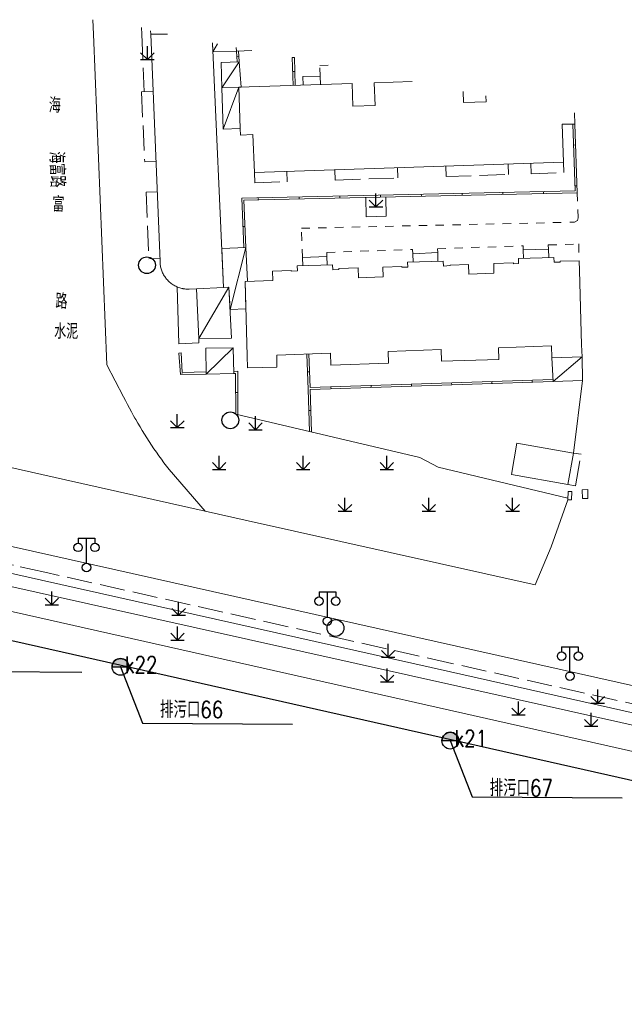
# Model space of a CAD drawing. Extents: x 39508475 to 39522402, y 3783947 to 3795549.
# Tile 123 of 256: x 39515159 to 39515231, y 3794134 to 3794252. Entities that reach past the tile are written whole.
import ezdxf
from ezdxf.enums import TextEntityAlignment as Align

# ---------------------------------------------------------------- set-up
doc = ezdxf.new("R2010")
doc.units = 0
doc.header["$PDSIZE"] = 0.2
doc.linetypes.add('X0', pattern=[4, 3, -1])
doc.linetypes.add('X6', pattern=[2, 1, -1])
doc.layers.get('0').update_dxf_attribs({"linetype": 'CONTINUOUS'})
for name, color, linetype in [('DLSS', 4, 'CONTINUOUS'), ('JCDL_DMX_F', 30, 'CONTINUOUS'), ('JCDL_JMDD_F', 231, 'CONTINUOUS'), ('JCDL_JMDX_F', 231, 'CONTINUOUS'), ('JCDL_JT_ZJ', 100, 'CONTINUOUS'), ('JCDL_JTD_F', 100, 'CONTINUOUS'), ('JMD', 6, 'CONTINUOUS'), ('SXSS', 5, 'CONTINUOUS'), ('ZBTZ', 3, 'CONTINUOUS'), ('zdh', 7, 'CONTINUOUS'), ('排水孔', 4, 'CONTINUOUS')]:
    doc.layers.add(name, color=color, linetype=linetype)
for name, color, linetype, lineweight in [('JCDL_JMDX', 1, 'CONTINUOUS', 0), ('JCDL_ZBX', 3, 'CONTINUOUS', 0), ('JCDL_ZBX_F', 7, 'CONTINUOUS', 0), ('TEXTL_ZJ', 7, 'CONTINUOUS', 0)]:
    doc.layers.add(name, color=color, linetype=linetype, lineweight=lineweight)
doc.styles.add('HZ', font='rs', dxfattribs={"width": 0.8, "bigfont": 'hztxt'})
doc.linetypes.add('10422', pattern='A,2,[150,AAA.SHX,S=1,R=0,X=0,Y=1],2,[177,AAA.SHX,S=1,R=0,X=0,Y=0.8],1e-09', length=4)
doc.linetypes.add('X19', pattern='A,4.5,[145,symbolx.shx,S=1,R=0,X=0,Y=1],4.5,-0.5,[146,symbolx.shx,S=1,R=0,X=0,Y=0],-0.5', length=10)
doc.linetypes.add('X35', pattern='A,2,[150,AAA.SHX,S=1,R=0,X=0,Y=1],2,[177,AAA.SHX,S=1,R=0,X=0,Y=0.8],1e-09', length=4)
doc.linetypes.add('X4', pattern='A,0,-1e-09,[149,symbolx.shx,S=0.15,R=0,X=0,Y=0],-1.6', length=1.6)
doc.linetypes.add('X49', pattern='A,0,[5,symbolt.shx,S=1,R=0,X=0,Y=0],-10', length=10)
doc.linetypes.add('X67', pattern='A,1,[150,symbolx.shx,S=1,R=0,X=0,Y=1],2,[153,symbolx.shx,S=1,R=0,X=0,Y=0.8],2,[145,symbolx.shx,S=1,R=0,X=0,Y=0],0,[150,symbolx.shx,S=1,R=0,X=0,Y=1],2,[153,symbolx.shx,S=1,R=0,X=0,Y=0.8],2,[150,symbolx.shx,S=1,R=0,X=0,Y=1],0.5,-0.5,[146,symbolx.shx,S=1,R=0,X=0,Y=0],-0.5,0.5,[153,symbolx.shx,S=1,R=0,X=0,Y=0.8],1', length=12)

# ---------------------------------------------------------------- blocks, each defined once
blk = doc.blocks.new('5820000')
at = {"color": 0, "linetype": 'Continuous'}
blk.add_circle((0, 0), 1, dxfattribs=at)
blk = doc.blocks.new('9530003')
at = {"color": 0}
for p, q in [((0, 0), (0, 1.6)), ((-0.8, 0), (0.8, 0))]:
    blk.add_line(p, q, dxfattribs=at)
at = {"color": 0, "linetype": 'Continuous'}
for points in [[(0, 0), (-0.8, 0.8)], [(0, 0), (0.8, 0.8)]]:
    blk.add_lwpolyline(points, dxfattribs=at)
blk = doc.blocks.new('3521000')
at = {"color": 0}
for p, q in [((-1, 3.5), (1, 3.5)), ((0, 0.5), (0, 3.5))]:
    blk.add_line(p, q, dxfattribs=at)
at = {"color": 0, "linetype": 'Continuous', "flags": 128}
for points in [[(-1, 3.5), (-1, 2.9)], [(1, 3.5), (1, 2.9)]]:
    blk.add_lwpolyline(points, dxfattribs=at)
at = {"color": 0}
for centre in [(-1, 2.4), (1, 2.4), (0, 0)]:
    blk.add_circle(centre, 0.5, dxfattribs=at)

msp = doc.modelspace()

# ---------------------------------------------------------------- hatches: boundary and pattern name
at = {"layer": '排水孔', "linetype": 'Continuous'}
h = msp.add_hatch(color=256, dxfattribs=at)
edge = h.paths.add_edge_path()
edge.add_arc((39515171.25, 3794174.549), 1, 0, 180)
edge.add_line((39515170.25, 3794174.549), (39515171.25, 3794174.549))
edge.add_line((39515171.25, 3794174.549), (39515172.25, 3794174.549))
h = msp.add_hatch(color=256, dxfattribs=at)
edge = h.paths.add_edge_path()
edge.add_arc((39515210.58, 3794165.754), 1, 0, 180)
edge.add_line((39515209.58, 3794165.754), (39515210.58, 3794165.754))
edge.add_line((39515210.58, 3794165.754), (39515211.58, 3794165.754))

# ---------------------------------------------------------------- linework, layer by layer
for p, q in [((39515170.25, 3794174.549, 74.934), (39515172.25, 3794174.549, 74.934)), ((39515209.58, 3794165.754, 74.933), (39515211.58, 3794165.754, 74.933))]:
    msp.add_line(p, q)
at = {"linetype": 'Continuous'}
for p, q in [((39515171.25, 3794174.549, 36.594), (39515173.86834, 3794167.84669, 0.032)), ((39515148.7446, 3794174.04236, -0.006), (39515166.63132, 3794173.92206, -0.006)), ((39515173.86834, 3794167.84669, 0.032), (39515191.75506, 3794167.7264, 0.032)), ((39515210.58, 3794165.754, 36.593), (39515213.19834, 3794159.05169, 0.031)), ((39515213.19834, 3794159.05169, 0.031), (39515231.08506, 3794158.9314, 0.031))]:
    msp.add_line(p, q, dxfattribs=at)
at = {"flags": 128}
for points, elevation in [([(39515172.25, 3794174.549, 1), (39515170.25, 3794174.549), (39515171.25, 3794174.549)], 36.594), ([(39515211.58, 3794165.754, 1), (39515209.58, 3794165.754), (39515210.58, 3794165.754)], 36.593)]:
    msp.add_lwpolyline(points, format="xyb", close=True, dxfattribs=dict(at, elevation=elevation))
at = {"layer": 'DLSS', "linetype": 'Continuous', "lineweight": 20}
for points in [[(39515167.93964, 3794251.72841), (39515168.01027, 3794250)], [(39515224.602, 3794194.478), (39515222.62499, 3794188.85), (39515220.721, 3794184.34301), (39515186.13037, 3794192.05157), (39515181.363, 3794193.114), (39515177.05, 3794198.06999), (39515176.73838, 3794198.47848), (39515176.43109, 3794198.89025), (39515176.12783, 3794199.30499), (39515175.82864, 3794199.72267), (39515175.53353, 3794200.14326), (39515175.24255, 3794200.5667), (39515174.95571, 3794200.99296), (39515174.67305, 3794201.422), (39515174.39458, 3794201.85378), (39515174.12035, 3794202.28826), (39515173.85036, 3794202.72539), (39515173.58466, 3794203.16514), (39515173.32326, 3794203.60746), (39515173.06619, 3794204.05231), (39515172.96899, 3794204.224), (39515172.81347, 3794204.49965), (39515172.56514, 3794204.94943), (39515172.3212, 3794205.40161), (39515172.08169, 3794205.85616), (39515171.84662, 3794206.31302), (39515171.6164, 3794206.77234), (39515169.606, 3794210.56001), (39515168.01027, 3794250)], [(39515163.07836, 3794187.82532), (39515000, 3794224.34831)], [(39515250, 3794168.35837), (39515163.07836, 3794187.82532)]]:
    msp.add_lwpolyline(points, dxfattribs=at)
at = {"layer": 'DLSS', "linetype": 'X6', "lineweight": 0}
for points in [[(39515195.056, 3794245.002), (39515195.01475, 3794246.25515), (39515196.04034, 3794246.28892)], [(39515192.94301, 3794223.37501), (39515192.82968, 3794226.85987), (39515225.41323, 3794227.584), (39515225.7339, 3794227.767), (39515225.8175, 3794228.09691), (39515225.71701, 3794231.06799)], [(39515195.86599, 3794223.492), (39515195.85013, 3794223.97962), (39515206.09298, 3794224.32195), (39515206.108, 3794223.802)], [(39515209.082, 3794223.949), (39515209.06836, 3794224.42139), (39515219.27201, 3794224.76241), (39515219.288, 3794224.28299)], [(39515222.288, 3794224.376), (39515222.27176, 3794224.86266), (39515225.89907, 3794224.98389), (39515225.93201, 3794222.989)]]:
    msp.add_lwpolyline(points, dxfattribs=at)
at = {"layer": 'JCDL_DMX_F', "color": 3, "linetype": 'X35', "lineweight": 0}
for points in [[(39515161.2007, 3794183.46225), (39515117.94301, 3794193.114)], [(39515160.03265, 3794180.74809), (39515117.39655, 3794190.35734)], [(39515250, 3794163.64917), (39515161.2007, 3794183.46225)], [(39515250, 3794160.47142), (39515160.03265, 3794180.74809)]]:
    msp.add_lwpolyline(points, dxfattribs=at)
at = {"layer": 'JCDL_JMDX', "color": 6, "linetype": 'Continuous', "lineweight": 0}
for points in [[(39515182.26991, 3794247.89596), (39515182.8046, 3794248.85098)], [(39515185.075, 3794247.993), (39515185.16311, 3794246.7039)], [(39515183.34261, 3794243.60049), (39515185.41313, 3794246.71213)], [(39515191.73413, 3794247.23078), (39515191.84444, 3794243.8804)], [(39515183.505, 3794238.66799), (39515185.37067, 3794243.66726)], [(39515186.20928, 3794224.57357), (39515185.963, 3794230.213), (39515225.71701, 3794231.06799), (39515225.439, 3794239.28701)], [(39515184.31527, 3794217.18634), (39515186.20928, 3794224.57357)], [(39515180.57501, 3794213.72599), (39515184.18205, 3794219.84393)], [(39515181.47141, 3794209.47507), (39515184.68304, 3794212.594)], [(39515178.223, 3794211.97099), (39515178.38601, 3794209.411), (39515181.47141, 3794209.47506)], [(39515193.47114, 3794211.86075), (39515193.61091, 3794207.62625), (39515193.77237, 3794202.6222)], [(39515222.83684, 3794208.56916), (39515226.323, 3794211.525)], [(39515184.75278, 3794209.5432), (39515184.98399, 3794209.548), (39515185.008, 3794204.681)], [(39515193.86078, 3794207.63431), (39515222.83684, 3794208.56916)]]:
    msp.add_lwpolyline(points, dxfattribs=at)
at = {"layer": 'JCDL_JMDX', "color": 6, "linetype": 'X0', "lineweight": 0}
for points in [[(39515193.0325, 3794243.91951), (39515192.99899, 3794244.93699), (39515195.056, 3794245.002), (39515195.0894, 3794243.98723)], [(39515175.13486, 3794243.16358), (39515173.751, 3794243.107), (39515174.133, 3794234.79499), (39515175.47474, 3794234.84985)], [(39515210.03194, 3794234.27131), (39515210.073, 3794233.02299), (39515217.52, 3794233.26599), (39515217.47887, 3794234.51629)], [(39515220.17997, 3794234.60514), (39515220.22086, 3794233.3617), (39515224.11501, 3794233.49), (39515224.097, 3794234.73401)], [(39515187.224, 3794233.521), (39515187.26502, 3794232.27588), (39515191.123, 3794232.40301), (39515191.08205, 3794233.64791)], [(39515196.8159, 3794233.83655), (39515196.85699, 3794232.587), (39515204.338, 3794232.86101), (39515204.29781, 3794234.08267)], [(39515175.62406, 3794231.19733), (39515174.295, 3794231.14301), (39515174.62956, 3794223.2059), (39515175.94855, 3794223.25983)], [(39515206.136, 3794222.83281), (39515206.108, 3794223.802), (39515209.082, 3794223.949), (39515209.11176, 3794222.91876)], [(39515219.32201, 3794223.26345), (39515219.288, 3794224.28299), (39515222.288, 3794224.376), (39515222.32178, 3794223.36355)], [(39515192.97517, 3794222.38585), (39515192.94301, 3794223.37501), (39515195.86599, 3794223.492), (39515195.89889, 3794222.48098)], [(39515224.605, 3794196.309), (39515225.5296, 3794196.14832), (39515226.183, 3794199.908), (39515225.264, 3794200.056)]]:
    msp.add_lwpolyline(points, dxfattribs=at)
at = {"layer": 'JCDL_JMDX', "color": 6, "linetype": 'X19', "lineweight": 0}
for points in [[(39515225.264, 3794200.056), (39515226.365, 3794208.68299)], [(39515185.008, 3794204.681), (39515206.95442, 3794199.52566), (39515209.122, 3794198.372), (39515224.61073, 3794194.67781)]]:
    msp.add_lwpolyline(points, dxfattribs=at)
at = {"layer": 'JCDL_JMDX', "color": 6, "linetype": 'X67', "lineweight": 0}
msp.add_lwpolyline([(39515158.66318, 3794177.56589), (39515250, 3794156.98232)], dxfattribs=at)
at = {"layer": 'JCDL_JMDX_F', "linetype": 'Continuous', "lineweight": 0}
for points in [[(39515185.11905, 3794247.34845), (39515185.36847, 3794247.3655)], [(39515185.32499, 3794248.00164), (39515185.41313, 3794246.71213)], [(39515192.0943, 3794243.88862), (39515191.98399, 3794247.239), (39515191.73413, 3794247.23078)], [(39515191.78928, 3794245.55559), (39515192.03915, 3794245.56381)], [(39515185.95952, 3794224.56266), (39515185.70208, 3794230.45745), (39515225.45859, 3794231.31249), (39515225.18903, 3794239.28205)], [(39515225.52351, 3794236.78844), (39515225.27366, 3794236.77998)], [(39515207.12916, 3794230.66822), (39515207.12378, 3794230.91817)], [(39515211.9912, 3794230.77279), (39515211.98583, 3794231.02273)], [(39515216.85325, 3794230.87736), (39515216.84788, 3794231.1273)], [(39515221.7153, 3794230.98193), (39515221.70992, 3794231.23187)], [(39515225.68792, 3794231.92804), (39515225.43806, 3794231.91959)], [(39515187.68096, 3794230.24995), (39515187.67559, 3794230.49989)], [(39515192.54301, 3794230.35452), (39515192.53764, 3794230.60446)], [(39515197.40506, 3794230.45909), (39515197.39968, 3794230.70903)], [(39515202.26711, 3794230.56366), (39515202.26173, 3794230.8136)], [(39515186.10021, 3794227.07119), (39515185.85045, 3794227.06028)], [(39515181.46886, 3794209.72507), (39515178.62028, 3794209.66592), (39515178.47249, 3794211.98688), (39515178.223, 3794211.97099)], [(39515193.721, 3794211.86899), (39515193.85253, 3794207.88417), (39515222.82539, 3794208.81892)], [(39515184.74759, 3794209.79314), (39515185.23274, 3794209.80322), (39515185.25829, 3794204.6222)], [(39515193.54102, 3794209.7435), (39515193.79089, 3794209.75174)], [(39515178.38187, 3794209.47605), (39515178.63136, 3794209.49193)], [(39515215.5424, 3794208.33382), (39515215.53434, 3794208.58369)], [(39515220.33813, 3794208.48855), (39515220.33007, 3794208.73842)], [(39515193.86078, 3794207.63431), (39515194.02441, 3794202.56299)], [(39515196.35948, 3794207.71492), (39515196.35142, 3794207.96479)], [(39515201.15521, 3794207.86965), (39515201.14715, 3794208.11952)], [(39515205.95094, 3794208.02437), (39515205.94288, 3794208.27424)], [(39515210.74667, 3794208.1791), (39515210.73861, 3794208.42897)], [(39515184.99518, 3794207.27929), (39515185.24518, 3794207.28052)], [(39515193.69153, 3794205.12755), (39515193.9414, 3794205.13561)], [(39515227.00032, 3794194.62837), (39515226.97231, 3794195.6947), (39515226.31913, 3794195.67753), (39515226.34716, 3794194.6112), (39515227.00032, 3794194.62837)], [(39515224.602, 3794194.478), (39515225.03699, 3794194.45901), (39515225.08063, 3794195.45804), (39515224.64564, 3794195.47704), (39515224.602, 3794194.478)]]:
    msp.add_lwpolyline(points, dxfattribs=at)
at = {"layer": 'JCDL_ZBX', "color": 114, "linetype": 'Continuous', "lineweight": 0, "true_color": 0x009944}
for points in [[(39515173.7725, 3794250.7902), (39515173.80481, 3794250)], [(39515200.49157, 3794230.52547), (39515200.54099, 3794228.22699), (39515202.94501, 3794228.316), (39515202.89636, 3794230.57719)]]:
    msp.add_lwpolyline(points, dxfattribs=at)
at = {"layer": 'JCDL_ZBX', "color": 114, "linetype": 'X4', "lineweight": 0, "true_color": 0x009944}
for points in [[(39515145.953, 3794201.06799), (39515164.68322, 3794196.8607)], [(39515164.68322, 3794196.8607), (39515181.363, 3794193.114)]]:
    msp.add_lwpolyline(points, dxfattribs=at)
at = {"layer": 'JCDL_ZBX', "color": 114, "linetype": 'X49', "lineweight": 0, "true_color": 0x009944}
for points in [[(39515117.93431, 3794194.75666), (39515152.44731, 3794187.01461), (39515161.82292, 3794184.90809)], [(39515161.82292, 3794184.90809), (39515210.59165, 3794173.9507), (39515250, 3794165.09)]]:
    msp.add_lwpolyline(points, dxfattribs=at)
at = {"layer": 'JCDL_ZBX_F', "color": 114, "linetype": 'X0', "lineweight": 0, "true_color": 0x009944}
for points in [[(39515173.80481, 3794250), (39515174.08605, 3794243.1207)], [(39515162.22145, 3794185.83414), (39515158.4708, 3794186.6736), (39515126.49094, 3794193.85547), (39515118.66502, 3794195.63166), (39515118.23907, 3794195.62647), (39515118.09362, 3794195.54859), (39515118.03648, 3794195.39283), (39515117.61044, 3794193.46026)], [(39515250, 3794166.17522), (39515210.76787, 3794174.96858), (39515162.22145, 3794185.83414)]]:
    msp.add_lwpolyline(points, dxfattribs=at)
at = {"layer": 'JMD', "color": 6, "linetype": 'Continuous', "lineweight": 0}
for points in [[(39515176.8687, 3794250), (39515174.85539, 3794250), (39515174.83933, 3794250.39283)], [(39515179.435, 3794219.606), (39515179.30857, 3794219.60347), (39515179.18213, 3794219.60611), (39515179.05589, 3794219.61352), (39515178.93001, 3794219.62568), (39515178.80468, 3794219.64258), (39515178.68007, 3794219.6642), (39515178.55637, 3794219.6905), (39515178.43375, 3794219.72145), (39515178.31238, 3794219.757), (39515178.19245, 3794219.7971), (39515178.07703, 3794219.8406), (39515177.9853, 3794219.87905), (39515177.95753, 3794219.89073), (39515177.84289, 3794219.94412), (39515177.73034, 3794220.00179), (39515177.62005, 3794220.06367), (39515177.51217, 3794220.12967), (39515177.40686, 3794220.19969), (39515177.30426, 3794220.27363), (39515177.20452, 3794220.35139), (39515177.10779, 3794220.43285), (39515177.05739, 3794220.47839), (39515177.0142, 3794220.5179), (39515176.92388, 3794220.60643), (39515176.83697, 3794220.69829), (39515176.75358, 3794220.79337), (39515176.67384, 3794220.89153), (39515176.59785, 3794220.99262), (39515176.52574, 3794221.09651), (39515176.45759, 3794221.20304), (39515176.39351, 3794221.31207), (39515176.33359, 3794221.42344), (39515176.27791, 3794221.53699), (39515176.22655, 3794221.65255), (39515176.17959, 3794221.76998), (39515176.13709, 3794221.88909), (39515176.09911, 3794222.00972), (39515176.06571, 3794222.13169), (39515176.03693, 3794222.25484), (39515176.01282, 3794222.37898), (39515175.99341, 3794222.50395), (39515175.97872, 3794222.62956), (39515175.96878, 3794222.75563), (39515175.964, 3794222.882), (39515174.85539, 3794250), (39515176.8687, 3794250)], [(39515182.22219, 3794248.96372), (39515183.525, 3794219.811), (39515180.29554, 3794219.64913), (39515179.435, 3794219.606)], [(39515185.075, 3794247.993), (39515182.26991, 3794247.89596), (39515182.22219, 3794248.96372)], [(39515185.06042, 3794248.41432), (39515185.075, 3794247.993)], [(39515186.90918, 3794248.05645), (39515185.075, 3794247.993), (39515185.06042, 3794248.41432)], [(39515185.41313, 3794246.71213), (39515185.62069, 3794243.67549), (39515185.37067, 3794243.66726), (39515183.34261, 3794243.60049), (39515183.24252, 3794246.64067), (39515185.41313, 3794246.71213)], [(39515223.92599, 3794239.25699), (39515224.097, 3794234.73401), (39515187.224, 3794233.521), (39515187.043, 3794238.032), (39515185.5601, 3794237.95341), (39515185.53418, 3794238.73527), (39515185.37067, 3794243.66726), (39515198.879, 3794244.112), (39515198.96785, 3794241.41346), (39515201.60206, 3794241.50019), (39515201.51322, 3794244.19873), (39515206.05031, 3794244.35127)], [(39515185.37067, 3794243.66726), (39515185.53418, 3794238.73527), (39515183.505, 3794238.66799), (39515183.34261, 3794243.60049), (39515185.37067, 3794243.66726)], [(39515212.12539, 3794243.17531), (39515212.16909, 3794241.8481), (39515214.84201, 3794241.9361), (39515214.81837, 3794242.65403)], [(39515225.39356, 3794240.60697), (39515225.439, 3794239.28701), (39515223.92599, 3794239.25699)], [(39515186.20928, 3794224.57357), (39515186.38587, 3794220.53012), (39515186.13603, 3794220.522), (39515186.21603, 3794217.25667), (39515184.31527, 3794217.18634), (39515184.18205, 3794219.84393), (39515183.525, 3794219.811), (39515183.31781, 3794224.44729), (39515186.20928, 3794224.57357)], [(39515225.98399, 3794221.817), (39515226.222, 3794212.94099), (39515226.323, 3794211.525), (39515222.706, 3794211.42499), (39515222.65985, 3794212.82342), (39515216.31232, 3794212.61389), (39515216.359, 3794211.2), (39515209.53899, 3794210.99899), (39515209.49313, 3794212.3888), (39515203.15447, 3794212.17956), (39515203.20101, 3794210.77), (39515196.34, 3794210.53201), (39515196.29309, 3794211.95308), (39515189.89863, 3794211.742), (39515189.88182, 3794210.30493), (39515186.405, 3794210.193), (39515186.35399, 3794211.62499), (39515186.13603, 3794220.522), (39515189.41947, 3794220.6287), (39515189.383, 3794221.751), (39515191.59637, 3794221.82293), (39515191.59899, 3794221.742), (39515192.35409, 3794221.76739), (39515192.334, 3794222.365), (39515196.54501, 3794222.50201), (39515196.56494, 3794221.90895), (39515197.303, 3794221.94501), (39515197.29944, 3794222.05446), (39515199.593, 3794222.129), (39515199.63098, 3794220.96057), (39515202.58688, 3794221.05663), (39515202.549, 3794222.222), (39515204.80307, 3794222.29525), (39515204.806, 3794222.20501), (39515205.50532, 3794222.20954), (39515205.48499, 3794222.81399), (39515209.74301, 3794222.93699), (39515209.76265, 3794222.35267), (39515210.57501, 3794222.411), (39515210.5734, 3794222.46033), (39515212.748, 3794222.531), (39515212.78514, 3794221.38806), (39515215.79213, 3794221.48578), (39515215.75399, 3794222.65901), (39515218.12335, 3794222.736), (39515218.127, 3794222.624), (39515218.7288, 3794222.65411), (39515218.709, 3794223.243), (39515222.935, 3794223.38399), (39515222.97, 3794222.79499), (39515223.693, 3794222.821), (39515223.68991, 3794222.91614), (39515225.93201, 3794222.989), (39515225.98399, 3794221.817)], [(39515180.29554, 3794219.64913), (39515180.57501, 3794213.72599), (39515180.60099, 3794213.17514), (39515178.20301, 3794213.062), (39515177.98943, 3794219.87731), (39515178.07557, 3794219.84115), (39515178.10344, 3794219.82952), (39515178.21933, 3794219.78644), (39515178.33677, 3794219.74778), (39515178.45558, 3794219.71359), (39515178.57561, 3794219.68392), (39515178.69667, 3794219.65882), (39515178.74196, 3794219.65104), (39515178.81859, 3794219.63831), (39515178.9412, 3794219.62244), (39515179.06433, 3794219.61122), (39515179.18779, 3794219.60467), (39515179.31142, 3794219.6028), (39515179.435, 3794219.606), (39515180.29554, 3794219.64913)], [(39515184.18205, 3794219.84393), (39515184.48701, 3794213.76001), (39515180.57501, 3794213.72599), (39515180.29554, 3794219.64913), (39515183.525, 3794219.811), (39515184.18205, 3794219.84393)], [(39515184.68304, 3794212.594), (39515184.75278, 3794209.5432), (39515181.47141, 3794209.47507), (39515181.43999, 3794212.561), (39515184.68304, 3794212.594)], [(39515226.323, 3794211.525), (39515226.365, 3794208.68299), (39515222.83684, 3794208.56916), (39515222.706, 3794211.42499), (39515226.323, 3794211.525)], [(39515225.264, 3794200.056), (39515224.605, 3794196.309), (39515217.867, 3794197.48), (39515218.51843, 3794201.22832), (39515225.264, 3794200.056)]]:
    msp.add_lwpolyline(points, dxfattribs=at)
at = {"layer": 'SXSS', "linetype": '10422', "flags": 128}
msp.add_lwpolyline([(39515531.47201, 3794076.80501), (39515523.62699, 3794078.66101), (39515525.11501, 3794085.31501), (39515517.42299, 3794086.996), (39515519.55923, 3794096.67108), (39515509.06133, 3794099.0208), (39515500, 3794101.04898), (39515330.075, 3794139.08299), (39515329.70374, 3794139.09296), (39515328.59438, 3794139.00132), (39515327.33925, 3794138.66991), (39515326.67268, 3794138.32346), (39515325.65701, 3794137.81936), (39515324.60766, 3794137.38977), (39515323.80181, 3794137.11783), (39515322.98244, 3794136.88985), (39515322.15195, 3794136.7065), (39515321.31275, 3794136.56833), (39515320.18454, 3794136.45504), (39515319.61811, 3794136.42897), (39515317.63593, 3794136.49868), (39515316.51226, 3794136.65053), (39515315.40245, 3794136.88296), (39515314.31228, 3794137.19475), (39515312.21338, 3794138.04957), (39515310.25916, 3794139.19721), (39515308.6999, 3794140.42302), (39515307.4952, 3794141.623), (39515306.10401, 3794143.41199), (39515304.19756, 3794144.65845), (39515303.48499, 3794144.929), (39515250, 3794156.98232), (39515158.66318, 3794177.56589), (39515131.988, 3794183.472), (39515125.01042, 3794185.12947), (39515123.46805, 3794185.01343), (39515122.02976, 3794184.4445), (39515120.40399, 3794183.63412), (39515118.57471, 3794182.99252), (39515116.12973, 3794182.51421), (39515113.6396, 3794182.43692), (39515110.36209, 3794182.95966), (39515106.31048, 3794184.72261), (39515104.306, 3794186.202), (39515100.53401, 3794189.897), (39515098.96879, 3794190.88494), (39515000, 3794213.18492), (39514948.58364, 3794224.7336), (39514926.73913, 3794229.64012), (39514918.16466, 3794231.5268), (39514915.38821, 3794231.57003), (39514910.544, 3794230.669), (39514894.52681, 3794219.02936)], dxfattribs=at)
at = {"layer": 'zdh', "color": 1}
for p in [(39515171.254, 3794174.549, 36.594), (39515210.575, 3794165.754, 36.593)]:
    msp.add_point(p, dxfattribs=at)
at = {"layer": '排水孔'}
for centre in [(39515171.25, 3794174.549, 74.934), (39515210.58, 3794165.754, 74.933)]:
    msp.add_circle(centre, 1, dxfattribs=at)

# ---------------------------------------------------------------- block references
at = {"layer": 'JCDL_JMDD_F'}
for p in [(39515167.196, 3794186.402), (39515195.925, 3794179.989), (39515224.85, 3794173.432)]:
    msp.add_blockref('3521000', p, dxfattribs=at)
at = {"layer": 'JCDL_JTD_F'}
for p in [(39515174.407, 3794222.44801), (39515184.34701, 3794203.95599), (39515196.88701, 3794179.187)]:
    msp.add_blockref('5820000', p, dxfattribs=at)
at = {"layer": 'ZBTZ'}
for p in [(39515174.45368, 3794246.9769), (39515201.71868, 3794229.4021), (39515178.0243, 3794203.1044), (39515187.35613, 3794202.83773), (39515183.02355, 3794198.10515), (39515193.02205, 3794198.10515), (39515203.02055, 3794198.10515), (39515198.0213, 3794193.1059), (39515208.01978, 3794193.10592), (39515218.01828, 3794193.10592), (39515163.06044, 3794181.95514), (39515178.18417, 3794180.70133), (39515178.05817, 3794177.7559), (39515203.1804, 3794175.7021), (39515203.05438, 3794172.75668), (39515228.16063, 3794170.23666), (39515218.71877, 3794168.82407), (39515227.38393, 3794167.49073)]:
    msp.add_blockref('9530003', p, dxfattribs=at)

# ---------------------------------------------------------------- texts
at = {"color": 6, "linetype": 'Continuous', "style": 'HZ', "width": 0.8}
for s, p in [('排污口66', (39515175.95967, 3794168.45676)), ('排污口67', (39515215.28194, 3794159.11415))]:
    msp.add_text(s, height=2, dxfattribs=at).set_placement(p)
at = {"layer": 'JCDL_JT_ZJ', "lineweight": 0, "style": 'HZ', "width": 0.8}
for s, p in [('海', (39515162.6646, 3794240.10188)), ('富', (39515163.07415, 3794228.29611)), ('路', (39515163.4581, 3794216.72972))]:
    msp.add_text(s, height=1.8, rotation=358.5359125, dxfattribs=at).set_placement(p, align=Align.BOTTOM_LEFT)
msp.add_text('水泥', height=1.8, dxfattribs=at).set_placement((39515163.33289, 3794213.1271), align=Align.BOTTOM_LEFT)
at = {"layer": 'TEXTL_ZJ', "style": 'HZ', "width": 0.8}
msp.add_text('海富路', height=1.8, rotation=-87.927597, dxfattribs=at).set_placement((39515162.18585, 3794235.97887), align=Align.BOTTOM_LEFT)
at = {"layer": 'zdh', "color": 1, "style": 'HZ', "width": 0.8}
for s, p in [('k22', (39515171.754, 3794173.799, 36.594)), ('k21', (39515211.075, 3794165.004, 36.593))]:
    msp.add_text(s, height=2, dxfattribs=at).set_placement(p)

doc.saveas('drawing.dxf')
